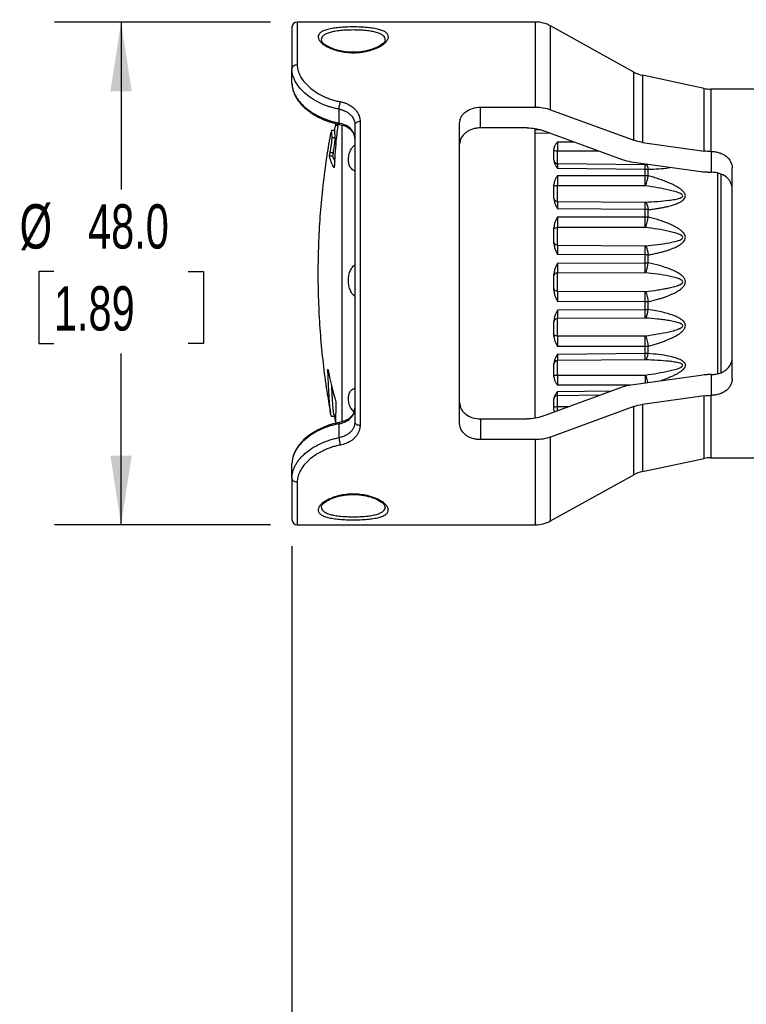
# Model space of a CAD drawing. Header units: millimetres. Extents: x 13 to 546, y 13 to 419.
# Tile 8 of 17: x 181 to 250, y 97 to 191. Entities that reach past the tile are written whole.
import ezdxf

# ---------------------------------------------------------------- set-up
doc = ezdxf.new("R2010")
doc.units = ezdxf.units.MM
doc.header["$LTSCALE"] = 2
doc.linetypes.add('SLD-Solid', pattern=[0])
doc.layers.add('DIMENSIONS', color=140, linetype='SLD-Solid', lineweight=25)
doc.styles.add('SLDTEXTSTYLE0', font='TXT', dxfattribs={"width": 0.7})
doc.dimstyles.new('SLDDIMSTYLE0', dxfattribs={"dimtxt": 4.316016, "dimasz": 6.604, "dimexe": 0, "dimexo": 0.0625, "dimgap": 1.079004, "dimtad": 0, "dimtih": 1, "dimtoh": 1, "dimrnd": 1e-09, "dimzin": 4, "dimdsep": 46, "dimtxsty": 'SLDTEXTSTYLE0', "dimsah": 1, "dimcen": 0.09, "dimadec": 0, "dimazin": 1, "dimtfac": 1, "dimtofl": 0, "dimtmove": 0, "dimatfit": 3, "dimfxl": 0, "dimfrac": 2, "dimtolj": 1, "dimtzin": 12, "dimarcsym": 0})
doc.dimstyles.new('SLDDIMSTYLE1', dxfattribs={"dimtxt": 4.316016, "dimasz": 6.604, "dimexe": 0, "dimexo": 0.0625, "dimgap": 1.079004, "dimtad": 0, "dimtih": 1, "dimtoh": 1, "dimrnd": 1e-09, "dimzin": 12, "dimdsep": 46, "dimtxsty": 'SLDTEXTSTYLE0', "dimsah": 1, "dimcen": 0.09, "dimadec": 0, "dimazin": 3, "dimtfac": 1, "dimtofl": 0, "dimtmove": 0, "dimatfit": 3, "dimfxl": 0, "dimfrac": 2, "dimtolj": 1, "dimtzin": 12, "dimarcsym": 0})
doc.dimstyles.new('SLDDIMSTYLE2', dxfattribs={"dimtxt": 4.316016, "dimasz": 6.604, "dimexe": 0, "dimexo": 0.0625, "dimgap": 1.079004, "dimtad": 0, "dimtih": 1, "dimtoh": 1, "dimrnd": 1e-09, "dimzin": 12, "dimdsep": 46, "dimtxsty": 'SLDTEXTSTYLE0', "dimsah": 1, "dimcen": 0, "dimadec": 0, "dimazin": 3, "dimtfac": 1, "dimtofl": 0, "dimtmove": 0, "dimatfit": 3, "dimfxl": 0, "dimfrac": 2, "dimtolj": 1, "dimtzin": 12, "dimarcsym": 0})

# ---------------------------------------------------------------- blocks, each defined once
blk = doc.blocks.new('_D_2')
at = {"layer": 'DIMENSIONS'}
for p, q in [((252.47, 235.214), (231.08, 235.214)), ((286.909, 175.564), (252.47, 235.214))]:
    blk.add_line(p, q, dxfattribs=at)
blk.add_solid([(286.909, 175.564), (284.487, 181.792), (282.727, 180.776)], dxfattribs=at)
at = {"layer": 'DIMENSIONS', "char_height": 4.2333, "attachment_point": 1, "style": 'SLDTEXTSTYLE0'}
for s, insert in [('M20', (215.966, 244.101)), ('M25', (215.966, 237.241)), ('KNOCKOUT', (205.688, 230.381))]:
    blk.add_mtext(s, dxfattribs=dict(at, insert=insert))
blk = doc.blocks.new('_D_5')
at = {"layer": 'DIMENSIONS'}
for p, q in [((206.859, 140.431), (206.859, 67.763)), ((312.159, 127.784), (312.159, 67.763)), ((206.859, 74.113), (242.479, 74.113)), ((248.327, 74.113), (246.878, 74.113)), ((246.878, 74.113), (246.878, 67.254)), ((261.153, 74.113), (262.602, 74.113)), ((262.602, 74.113), (262.602, 67.254)), ((312.159, 74.113), (267, 74.113)), ((246.878, 67.254), (248.327, 67.254)), ((262.602, 67.254), (261.153, 67.254))]:
    blk.add_line(p, q, dxfattribs=at)
for points in [[(206.859, 74.113), (213.463, 73.097), (213.463, 75.129)], [(312.159, 74.113), (305.555, 75.129), (305.555, 73.097)]]:
    blk.add_solid(points, dxfattribs=at)
at = {"layer": 'DIMENSIONS', "char_height": 4.2333, "attachment_point": 1, "style": 'SLDTEXTSTYLE0'}
for s, insert in [('105.3', (246.532, 80.537)), ('4.15', (248.327, 72.711))]:
    blk.add_mtext(s, dxfattribs=dict(at, insert=insert))
blk = doc.blocks.new('_D_6')
at = {"layer": 'DIMENSIONS'}
for p, q in [((204.819, 190.471), (184.208, 190.471)), ((190.558, 190.471), (190.558, 174.478)), ((184.145, 166.652), (182.696, 166.652)), ((182.696, 166.652), (182.696, 159.792)), ((196.971, 166.652), (198.42, 166.652)), ((198.42, 166.652), (198.42, 159.792)), ((182.696, 159.792), (184.145, 159.792)), ((198.42, 159.792), (196.971, 159.792)), ((190.558, 142.471), (190.558, 158.826)), ((204.819, 142.471), (184.208, 142.471))]:
    blk.add_line(p, q, dxfattribs=at)
for points in [[(190.558, 190.471), (189.542, 183.867), (191.574, 183.867)], [(190.558, 142.471), (191.574, 149.075), (189.542, 149.075)]]:
    blk.add_solid(points, dxfattribs=at)
at = {"layer": 'DIMENSIONS', "char_height": 4.2333, "attachment_point": 1, "style": 'SLDTEXTSTYLE0'}
for s, insert in [('%%c', (180.887, 173.075)), ('48.0', (187.403, 173.075)), ('1.89', (184.145, 165.249))]:
    blk.add_mtext(s, dxfattribs=dict(at, insert=insert))

msp = doc.modelspace()

# ---------------------------------------------------------------- linework, layer by layer
for p, q in [((230.083, 190.471), (207.359, 190.471)), ((207.359, 190.471), (207.359, 186.415)), ((230.083, 182.346), (230.083, 190.471)), ((239.467, 185.7), (231.537, 190.095)), ((231.537, 182.097), (231.537, 190.095)), ((206.859, 184.627), (206.859, 186)), ((239.467, 179.19), (239.467, 185.7)), ((246.19, 184.137), (240.297, 185.389)), ((240.297, 185.389), (240.297, 178.984)), ((246.19, 178.156), (246.19, 184.137)), ((258.859, 184.071), (246.813, 184.071)), ((246.813, 184.071), (246.813, 178.113)), ((211.359, 180.828), (211.359, 182.152)), ((224.859, 182.346), (230.083, 182.346)), ((224.859, 180.361), (224.859, 182.346)), ((231.537, 182.097), (239.467, 179.19)), ((211.006, 180.668), (210.902, 180.107)), ((211.031, 180.626), (211.235, 180.626)), ((211.628, 180.663), (211.628, 152.275)), ((213.359, 180.965), (213.359, 151.978)), ((222.859, 152.152), (222.859, 180.791)), ((210.912, 180.107), (210.61, 180.107)), ((229.307, 180.361), (224.859, 180.361)), ((230.039, 180.306), (230.039, 166.471)), ((230.58, 180.167), (230.039, 180.169)), ((231.525, 179.833), (230.039, 179.851)), ((238.404, 177.31), (230.761, 180.113)), ((210.689, 179.435), (210.991, 179.435)), ((232.206, 179.042), (233.7, 179.035)), ((240.297, 178.984), (246.19, 178.156)), ((210.732, 177.677), (210.43, 177.677)), ((210.498, 178.014), (210.799, 178.014)), ((210.732, 177.677), (210.937, 177.179)), ((231.859, 177.276), (231.859, 178.376)), ((232.206, 176.953), (232.206, 178.152)), ((236.141, 178.14), (232.206, 178.152)), ((246.813, 178.113), (246.859, 178.113)), ((246.859, 178.113), (246.859, 176.128)), ((232.206, 176.953), (240.561, 176.881)), ((245.874, 176.172), (239.235, 177.105)), ((240.561, 176.881), (240.6, 176.881)), ((240.805, 176.884), (240.6, 176.881)), ((240.561, 176.407), (232.206, 176.48)), ((232.206, 175.833), (240.561, 175.817)), ((240.561, 175.817), (240.561, 176.407)), ((240.853, 175.795), (240.853, 176.391)), ((246.498, 176.128), (246.859, 176.128)), ((247.499, 156.881), (247.499, 176.065)), ((247.791, 175.947), (247.791, 156.979)), ((248.859, 156.405), (248.859, 176.537)), ((231.859, 173.587), (231.859, 174.964)), ((232.206, 173.337), (232.206, 174.837)), ((240.561, 174.834), (232.206, 174.837)), ((240.6, 174.831), (240.561, 174.834)), ((232.206, 173.337), (240.561, 173.275)), ((240.561, 172.568), (232.206, 172.628)), ((240.561, 171.873), (240.561, 172.568)), ((240.853, 171.859), (240.853, 172.56)), ((232.206, 171.866), (240.561, 171.873)), ((231.859, 169.322), (231.859, 170.863)), ((240.561, 170.863), (232.206, 170.845)), ((232.206, 169.165), (232.206, 170.845)), ((240.6, 170.86), (240.561, 170.863)), ((232.206, 169.165), (240.561, 169.117)), ((240.561, 168.235), (232.206, 168.277)), ((232.206, 167.462), (240.561, 167.491)), ((240.561, 167.491), (240.561, 168.235)), ((240.853, 167.485), (240.853, 168.235)), ((230.039, 166.471), (230.039, 152.642)), ((231.859, 164.825), (231.859, 166.407)), ((240.561, 166.536), (232.206, 166.499)), ((232.206, 164.775), (232.206, 166.499)), ((240.6, 166.534), (240.561, 166.536)), ((232.206, 164.775), (240.561, 164.745)), ((240.561, 163.759), (232.206, 163.78)), ((240.561, 163.027), (240.561, 163.759)), ((240.853, 163.03), (240.853, 163.768)), ((232.206, 162.978), (240.561, 163.027)), ((231.859, 160.462), (231.859, 161.956)), ((240.561, 162.204), (232.206, 162.15)), ((232.206, 160.522), (232.206, 162.15)), ((240.6, 162.203), (240.561, 162.204)), ((232.206, 160.522), (240.561, 160.513)), ((240.561, 159.503), (232.206, 159.501)), ((240.561, 158.841), (240.561, 159.503)), ((240.853, 158.853), (240.853, 159.52)), ((232.206, 158.776), (240.561, 158.841)), ((240.561, 158.217), (232.206, 158.151)), ((232.206, 156.752), (232.206, 158.151)), ((240.6, 158.217), (240.561, 158.217)), ((231.859, 156.586), (231.859, 157.87)), ((232.206, 156.752), (240.561, 156.763)), ((239.235, 155.837), (245.874, 156.771)), ((246.859, 156.814), (246.498, 156.814)), ((246.859, 156.814), (246.859, 154.83)), ((230.761, 152.83), (238.404, 155.632)), ((239.112, 155.807), (232.206, 155.787)), ((232.206, 155.198), (237.349, 155.245)), ((231.859, 153.511), (231.859, 154.482)), ((232.204, 154.826), (236.304, 154.862)), ((232.206, 154.826), (232.206, 154.837)), ((232.206, 153.768), (232.206, 154.827)), ((246.19, 154.787), (240.297, 153.958)), ((246.19, 148.806), (246.19, 154.787)), ((246.859, 154.83), (246.813, 154.83)), ((246.813, 154.83), (246.813, 148.871)), ((239.467, 153.753), (231.537, 150.846)), ((232.206, 153.768), (233.333, 153.773)), ((239.467, 147.243), (239.467, 153.753)), ((240.297, 153.958), (240.297, 147.553)), ((210.61, 152.835), (210.912, 152.835)), ((224.859, 152.581), (229.307, 152.581)), ((224.859, 152.581), (224.859, 150.597)), ((211.359, 150.791), (211.359, 152.114)), ((230.083, 150.597), (224.859, 150.597)), ((230.083, 142.471), (230.083, 150.597)), ((231.537, 142.847), (231.537, 150.846)), ((240.297, 147.553), (246.19, 148.806)), ((246.813, 148.871), (258.859, 148.871)), ((206.859, 146.943), (206.859, 148.315)), ((231.537, 142.847), (239.467, 147.243)), ((207.359, 146.527), (207.359, 142.471)), ((207.359, 142.471), (230.083, 142.471))]:
    msp.add_line(p, q)
for centre, radius, start, end in [((207.359, 189.971), 0.5, 90, 180), ((230.083, 187.471), 3, 61, 90), ((240.921, 188.324), 3, 241, 258), ((246.813, 187.071), 3, 258, 270), ((246.813, 145.871), 3, 90, 102), ((240.921, 144.619), 3, 102, 119), ((207.359, 142.971), 0.5, 180, 270), ((230.083, 145.471), 3, 270, 299)]:
    msp.add_arc(centre, radius, start, end)
for points in [[(206.859, 189.971), (206.859, 189.968), (206.859, 188.585), (206.859, 186)], [(206.859, 186), (206.859, 186.229), (207.083, 186.415), (207.359, 186.415)], [(211.359, 182.152), (211.358, 182.24), (211.384, 182.497), (211.45, 182.762), (211.484, 182.856)], [(232.206, 179.042), (232.205, 178.829), (232.205, 178.5), (232.206, 178.152)], [(240.297, 178.984), (240.005, 179.025), (239.728, 179.094), (239.467, 179.19)], [(210.43, 177.677), (210.453, 177.789), (210.475, 177.902), (210.498, 178.014)], [(210.895, 176.544), (210.674, 176.92), (210.519, 177.298), (210.43, 177.677)], [(210.799, 178.014), (210.777, 177.902), (210.754, 177.789), (210.732, 177.677)], [(232.206, 178.152), (232.115, 178.152), (231.934, 178.16), (231.859, 178.181), (231.859, 178.191)], [(246.813, 178.113), (246.603, 178.113), (246.395, 178.127), (246.19, 178.156)], [(231.859, 177.302), (231.859, 177.211), (231.934, 177.03), (232.115, 176.953), (232.206, 176.953)], [(232.206, 176.953), (232.205, 176.926), (232.205, 176.751), (232.206, 176.48)], [(239.235, 177.105), (238.943, 177.146), (238.666, 177.215), (238.404, 177.31)], [(240.561, 176.407), (240.562, 176.676), (240.562, 176.851), (240.561, 176.881)], [(240.6, 176.881), (240.696, 176.85), (240.79, 176.668), (240.853, 176.391)], [(232.206, 175.833), (232.205, 175.551), (232.205, 175.182), (232.206, 174.837)], [(240.561, 174.834), (240.562, 175.176), (240.562, 175.539), (240.561, 175.817)], [(240.6, 174.831), (240.696, 175.167), (240.79, 175.524), (240.853, 175.795)], [(246.498, 176.128), (246.288, 176.128), (246.08, 176.143), (245.874, 176.172)], [(232.206, 174.837), (232.115, 174.837), (231.934, 174.824), (231.859, 174.792), (231.859, 174.777)], [(231.859, 173.664), (231.859, 173.579), (231.934, 173.409), (232.115, 173.338), (232.206, 173.337)], [(232.206, 173.337), (232.205, 173.213), (232.205, 172.95), (232.206, 172.628)], [(240.561, 172.568), (240.562, 172.887), (240.562, 173.148), (240.561, 173.275)], [(240.561, 173.275), (240.574, 173.275), (240.587, 173.275), (240.6, 173.275)], [(240.6, 173.275), (240.696, 173.15), (240.79, 172.885), (240.853, 172.56)], [(232.206, 171.866), (232.205, 171.537), (232.205, 171.159), (232.206, 170.845)], [(240.561, 170.863), (240.562, 171.175), (240.562, 171.548), (240.561, 171.873)], [(240.6, 170.86), (240.696, 171.167), (240.79, 171.537), (240.853, 171.859)], [(232.206, 170.845), (232.115, 170.845), (231.934, 170.811), (231.859, 170.73), (231.859, 170.69)], [(231.859, 169.444), (231.859, 169.372), (231.934, 169.227), (232.115, 169.166), (232.206, 169.165)], [(232.206, 169.165), (232.205, 168.954), (232.205, 168.625), (232.206, 168.277)], [(240.561, 169.117), (240.574, 169.117), (240.587, 169.117), (240.6, 169.118)], [(240.561, 168.235), (240.562, 168.579), (240.562, 168.905), (240.561, 169.117)], [(240.6, 169.118), (240.696, 168.909), (240.79, 168.582), (240.853, 168.235)], [(232.206, 167.462), (232.205, 167.113), (232.205, 166.756), (232.206, 166.499)], [(240.561, 166.536), (240.562, 166.793), (240.562, 167.146), (240.561, 167.491)], [(240.6, 166.534), (240.696, 166.787), (240.79, 167.14), (240.853, 167.485)], [(232.206, 166.499), (232.115, 166.498), (231.934, 166.446), (231.859, 166.323), (231.859, 166.261)], [(231.859, 164.983), (231.859, 164.929), (231.934, 164.821), (232.115, 164.775), (232.206, 164.775)], [(232.206, 164.775), (232.205, 164.493), (232.205, 164.125), (232.206, 163.78)], [(240.561, 164.745), (240.574, 164.745), (240.587, 164.746), (240.6, 164.747)], [(240.561, 163.759), (240.562, 164.1), (240.562, 164.464), (240.561, 164.745)], [(240.6, 164.747), (240.696, 164.471), (240.79, 164.108), (240.853, 163.768)], [(232.206, 162.978), (232.205, 162.636), (232.205, 162.33), (232.206, 162.15)], [(240.561, 162.204), (240.562, 162.385), (240.562, 162.689), (240.561, 163.027)], [(240.6, 162.203), (240.696, 162.382), (240.79, 162.688), (240.853, 163.03)], [(232.206, 162.15), (232.115, 162.149), (231.934, 162.083), (231.859, 161.928), (231.859, 161.849)], [(231.859, 160.643), (231.859, 160.612), (231.934, 160.549), (232.115, 160.523), (232.206, 160.522)], [(232.206, 160.522), (232.205, 160.193), (232.205, 159.815), (232.206, 159.501)], [(240.561, 160.513), (240.574, 160.513), (240.587, 160.514), (240.6, 160.515)], [(240.561, 159.503), (240.562, 159.813), (240.562, 160.186), (240.561, 160.513)], [(240.6, 160.515), (240.696, 160.194), (240.79, 159.826), (240.853, 159.52)], [(232.206, 158.151), (232.115, 158.15), (231.934, 158.076), (231.859, 157.9), (231.859, 157.812)], [(232.206, 158.776), (232.205, 158.47), (232.205, 158.239), (232.206, 158.151)], [(240.561, 158.217), (240.562, 158.308), (240.562, 158.539), (240.561, 158.841)], [(240.6, 158.217), (240.696, 158.307), (240.79, 158.543), (240.853, 158.853)], [(210.281, 157.328), (210.498, 156.281), (210.752, 155.239), (211.044, 154.203)], [(231.859, 156.775), (231.859, 156.769), (231.934, 156.757), (232.115, 156.752), (232.206, 156.752)], [(232.206, 156.752), (232.205, 156.402), (232.205, 156.045), (232.206, 155.787)], [(240.561, 156.763), (240.574, 156.763), (240.587, 156.764), (240.6, 156.766)], [(245.874, 156.771), (246.08, 156.8), (246.288, 156.814), (246.498, 156.814)], [(238.404, 155.632), (238.666, 155.728), (238.943, 155.796), (239.235, 155.837)], [(246.19, 154.787), (246.395, 154.815), (246.603, 154.83), (246.813, 154.83)], [(231.859, 153.692), (231.859, 153.712), (231.934, 153.751), (232.115, 153.768), (232.206, 153.768)], [(239.467, 153.753), (239.728, 153.849), (240.005, 153.917), (240.297, 153.958)], [(211.359, 150.791), (211.358, 150.703), (211.384, 150.445), (211.45, 150.181), (211.484, 150.087)], [(206.859, 146.943), (206.859, 144.357), (206.859, 142.975), (206.859, 142.971)]]:
    msp.add_open_spline(points, degree=3)
for points, knots in [([(212.709, 190.005), (212.935, 190.005), (213.388, 189.995), (214.04, 189.953), (214.634, 189.88), (215.147, 189.776), (215.559, 189.639), (215.851, 189.469), (216.027, 189.269), (216.079, 189.044), (216.012, 188.8), (215.821, 188.546), (215.52, 188.295), (215.111, 188.056), (214.613, 187.845), (214.03, 187.677), (213.39, 187.565), (212.709, 187.529), (212.031, 187.568), (211.384, 187.675), (210.804, 187.845), (210.307, 188.057), (209.902, 188.295), (209.602, 188.546), (209.411, 188.799), (209.344, 189.043), (209.393, 189.268), (209.566, 189.469), (209.856, 189.639), (210.269, 189.776), (210.782, 189.88), (211.377, 189.953), (212.029, 189.995), (212.482, 190.005), (212.709, 190.005)], [0, 0, 0, 0, 0.0310099, 0.0620492, 0.0932358, 0.1245405, 0.1554941, 0.1870013, 0.2182504, 0.2498541, 0.2813883, 0.3128505, 0.3443627, 0.3756268, 0.4071727, 0.4379033, 0.4692472, 0.4999949, 0.5310188, 0.562115, 0.5932635, 0.6244886, 0.6557001, 0.6871746, 0.7185932, 0.7501112, 0.7817358, 0.8129265, 0.8444119, 0.8753458, 0.9066821, 0.9379153, 0.9689832, 1, 1, 1, 1]), ([(212.709, 189.711), (212.502, 189.708), (212.089, 189.703), (211.492, 189.658), (210.951, 189.588), (210.488, 189.487), (210.116, 189.351), (209.878, 189.201), (209.741, 189.05), (209.668, 188.914), (209.663, 188.814), (209.66, 188.765)], [0, 0, 0, 0, 0.125311, 0.250279, 0.378278, 0.501439, 0.624374, 0.751746, 0.832469, 0.91727, 1, 1, 1, 1]), ([(215.756, 188.768), (215.749, 188.842), (215.734, 188.987), (215.568, 189.182), (215.302, 189.35), (214.928, 189.486), (214.465, 189.587), (213.924, 189.658), (213.328, 189.703), (212.916, 189.708), (212.709, 189.711)], [0, 0, 0, 0, 0.125608, 0.247594, 0.375828, 0.498523, 0.622249, 0.749882, 0.874493, 1, 1, 1, 1]), ([(215.759, 188.774), (215.752, 188.727), (215.737, 188.64), (215.601, 188.467), (215.363, 188.278), (215.029, 188.087), (214.684, 187.931), (214.304, 187.798), (213.847, 187.682), (213.345, 187.603), (212.694, 187.563), (212.056, 187.601), (211.474, 187.703), (211.027, 187.822), (210.569, 187.992), (210.125, 188.218), (209.745, 188.499), (209.692, 188.678), (209.663, 188.775)], [0, 0, 0, 0, 0.055812, 0.105821, 0.188166, 0.246367, 0.289555, 0.336692, 0.3883, 0.440672, 0.489101, 0.577347, 0.622719, 0.669772, 0.728142, 0.802995, 0.893802, 1, 1, 1, 1]), ([(207.359, 186.415), (207.36, 186.371), (207.361, 186.284), (207.375, 186.151), (207.398, 186.017), (207.429, 185.882), (207.47, 185.746), (207.519, 185.61), (207.577, 185.474), (207.712, 185.2), (207.98, 184.791), (208.473, 184.271), (209.086, 183.796), (209.689, 183.456), (210.212, 183.225), (210.622, 183.075), (211.045, 182.949), (211.337, 182.887), (211.484, 182.856)], [0, 0, 0, 0, 0.031894, 0.063582, 0.095112, 0.126532, 0.15789, 0.189235, 0.220616, 0.252083, 0.377742, 0.502957, 0.627378, 0.752099, 0.814771, 0.876682, 0.938276, 1, 1, 1, 1]), ([(211.359, 182.152), (211.283, 182.166), (211.134, 182.196), (210.918, 182.247), (210.712, 182.301), (210.516, 182.359), (210.331, 182.419), (210.155, 182.481), (209.988, 182.544), (209.832, 182.607), (209.685, 182.671), (209.3, 182.848), (208.734, 183.165), (208.062, 183.681), (207.533, 184.236), (207.21, 184.728), (207.03, 185.119), (206.932, 185.414), (206.87, 185.71), (206.863, 185.903), (206.859, 186)], [0, 0, 0, 0, 0.029511, 0.058031, 0.08556, 0.1121, 0.137649, 0.162208, 0.185777, 0.208356, 0.229945, 0.250545, 0.380995, 0.500641, 0.628517, 0.750533, 0.812087, 0.874166, 0.936796, 1, 1, 1, 1]), ([(206.859, 184.627), (206.86, 184.582), (206.861, 184.491), (206.876, 184.352), (206.899, 184.211), (206.933, 184.069), (206.976, 183.925), (207.028, 183.781), (207.091, 183.635), (207.163, 183.489), (207.245, 183.343), (207.337, 183.198), (207.439, 183.053), (207.55, 182.909), (207.671, 182.766), (207.802, 182.625), (207.942, 182.485), (208.228, 182.223), (208.73, 181.841), (209.34, 181.499), (209.834, 181.279), (210.157, 181.153), (210.52, 181.031), (210.923, 180.918), (211.21, 180.859), (211.359, 180.828)], [0, 0, 0, 0, 0.030643, 0.061345, 0.09211, 0.122941, 0.153843, 0.184819, 0.215871, 0.247005, 0.278223, 0.309529, 0.340926, 0.372418, 0.404008, 0.435699, 0.467495, 0.499399, 0.618583, 0.749351, 0.79152, 0.837668, 0.887797, 0.941908, 1, 1, 1, 1]), ([(206.869, 184.545), (206.882, 184.39), (206.906, 184.098), (207.048, 183.672), (207.232, 183.297), (207.487, 182.904), (207.788, 182.547), (208.072, 182.278), (208.256, 182.122), (208.413, 181.996), (208.645, 181.825), (208.968, 181.614), (209.394, 181.374), (209.938, 181.122), (210.609, 180.874), (211.12, 180.76), (211.391, 180.7)], [0, 0, 0, 0, 0.0995, 0.188386, 0.26656, 0.334034, 0.437134, 0.498372, 0.517259, 0.547085, 0.589957, 0.645889, 0.71489, 0.796938, 0.891979, 1, 1, 1, 1]), ([(211.484, 182.856), (211.528, 182.847), (211.616, 182.829), (211.746, 182.795), (211.872, 182.756), (211.996, 182.711), (212.117, 182.661), (212.313, 182.57), (212.567, 182.419), (212.844, 182.185), (213.068, 181.916), (213.215, 181.65), (213.302, 181.404), (213.35, 181.186), (213.356, 181.038), (213.359, 180.965)], [0, 0, 0, 0, 0.041273, 0.082409, 0.123536, 0.164785, 0.206285, 0.248162, 0.372917, 0.497239, 0.622048, 0.748029, 0.832811, 0.916471, 1, 1, 1, 1]), ([(211.359, 182.152), (211.401, 182.143), (211.486, 182.126), (211.61, 182.092), (211.73, 182.053), (211.847, 182.008), (212.015, 181.933), (212.224, 181.812), (212.436, 181.637), (212.601, 181.448), (212.72, 181.258), (212.801, 181.061), (212.85, 180.862), (212.856, 180.728), (212.859, 180.663)], [0, 0, 0, 0, 0.050041, 0.1000825, 0.1501246, 0.2001673, 0.2502108, 0.37409, 0.4998852, 0.6069847, 0.7105214, 0.8105184, 0.9070017, 1, 1, 1, 1]), ([(222.859, 180.791), (222.859, 180.897), (222.872, 181), (222.922, 181.203), (222.961, 181.303), (223.061, 181.493), (223.122, 181.582), (223.267, 181.751), (223.351, 181.83), (223.628, 182.042), (223.851, 182.155), (224.332, 182.306), (224.594, 182.346), (224.859, 182.346)], [0, 0, 0, 0, 0.125, 0.125, 0.25, 0.25, 0.375, 0.375, 0.5, 0.5, 0.75, 0.75, 1, 1, 1, 1]), ([(230.083, 182.346), (230.338, 182.346), (230.587, 182.325), (231.076, 182.241), (231.314, 182.179), (231.537, 182.097)], [0, 0, 0, 0, 0.5, 0.5, 1, 1, 1, 1]), ([(211.251, 180.761), (211.182, 180.206), (211.01, 178.804), (210.938, 177.395), (210.895, 176.544)], [0, 0, 0, 0, 0.396145, 1, 1, 1, 1]), ([(211.007, 180.712), (211.01, 180.678), (211.016, 180.608), (211.053, 180.632), (211.09, 180.726), (211.107, 180.77)], [0, 0, 0, 0, 0.344917, 0.689693, 1, 1, 1, 1]), ([(212.859, 179.336), (212.859, 179.745), (212.512, 180.423), (211.724, 180.76), (211.359, 180.828)], [0, 0, 0, 0, 0.188406, 0.3297104, 0.3297104, 0.3297104, 0.3297104]), ([(211.393, 180.704), (211.384, 180.708), (211.365, 180.718), (211.361, 180.79), (211.359, 180.828)], [0, 0, 0, 0, 0.466758, 1, 1, 1, 1]), ([(211.391, 180.7), (211.567, 180.656), (211.941, 180.563), (212.421, 180.272), (212.797, 179.838), (212.844, 179.47), (212.869, 179.277)], [0, 0, 0, 0, 0.2094823, 0.4463523, 0.7094663, 1, 1, 1, 1]), ([(213.359, 180.965), (213.226, 180.965), (213.099, 180.933), (212.911, 180.819), (212.859, 180.743), (212.859, 180.663)], [0, 0, 0, 0, 0.5, 0.5, 1, 1, 1, 1]), ([(212.859, 180.663), (212.859, 176.579), (212.859, 171.595), (212.859, 161.348), (212.859, 156.364), (212.859, 152.28)], [0, 0, 0, 0, 0.5, 0.5, 1, 1, 1, 1]), ([(210.573, 179.958), (210.5, 179.574), (210.263, 178.323), (209.958, 176.184), (209.657, 173.547), (209.454, 170.896), (209.344, 168.237), (209.328, 165.572), (209.408, 162.905), (209.582, 160.239), (209.854, 157.578), (210.169, 155.217), (210.434, 153.751), (210.54, 153.163)], [0, 0, 0, 0, 0.043469, 0.141863, 0.240382, 0.339026, 0.437793, 0.536685, 0.635702, 0.734845, 0.834114, 0.93351, 1, 1, 1, 1]), ([(210.689, 179.435), (210.678, 179.616), (210.656, 179.984), (210.628, 180.163), (210.61, 180.107), (210.61, 180.107)], [0, 0, 0, 0, 0.492274, 0.998829, 1, 1, 1, 1]), ([(210.991, 179.435), (210.98, 179.616), (210.958, 179.984), (210.93, 180.163), (210.912, 180.107), (210.912, 180.107)], [0, 0, 0, 0, 0.492274, 0.998829, 1, 1, 1, 1]), ([(224.859, 180.361), (224.727, 180.361), (224.597, 180.352), (224.341, 180.314), (224.214, 180.285), (223.972, 180.209), (223.857, 180.162), (223.639, 180.052), (223.536, 179.987), (223.26, 179.774), (223.111, 179.601), (222.911, 179.222), (222.859, 179.012), (222.859, 178.798)], [0, 0, 0, 0, 0.125, 0.125, 0.25, 0.25, 0.375, 0.375, 0.5, 0.5, 0.75, 0.75, 1, 1, 1, 1]), ([(229.307, 180.361), (229.562, 180.361), (229.811, 180.34), (230.3, 180.257), (230.539, 180.194), (230.761, 180.113)], [0, 0, 0, 0, 0.5, 0.5, 1, 1, 1, 1]), ([(210.498, 178.014), (210.523, 178.141), (210.549, 178.281), (210.597, 178.567), (210.619, 178.713), (210.656, 178.981), (210.67, 179.105), (210.688, 179.308), (210.691, 179.386), (210.689, 179.435)], [0, 0, 0, 0, 0.25, 0.25, 0.5, 0.5, 0.75, 0.75, 1, 1, 1, 1]), ([(210.799, 178.014), (210.825, 178.141), (210.851, 178.281), (210.899, 178.567), (210.921, 178.713), (210.957, 178.981), (210.972, 179.105), (210.99, 179.308), (210.993, 179.386), (210.991, 179.435)], [0, 0, 0, 0, 0.25, 0.25, 0.5, 0.5, 0.75, 0.75, 1, 1, 1, 1]), ([(212.859, 176.263), (212.845, 176.268), (212.661, 176.333), (212.451, 176.549), (212.278, 176.909), (212.229, 177.314), (212.276, 177.764), (212.452, 178.244), (212.661, 178.6), (212.845, 178.718), (212.859, 178.726)], [0, 0, 0, 0, 0.014593, 0.194339, 0.351257, 0.499972, 0.648608, 0.805838, 0.985326, 1, 1, 1, 1]), ([(232.206, 179.042), (232.172, 179.001), (232.117, 178.934), (232.038, 178.831), (231.975, 178.735), (231.922, 178.637), (231.886, 178.545), (231.863, 178.46), (231.86, 178.403), (231.859, 178.376)], [0, 0, 0, 0, 0.200272, 0.331878, 0.495613, 0.642231, 0.771135, 0.890043, 1, 1, 1, 1]), ([(246.859, 178.113), (246.991, 178.113), (247.121, 178.103), (247.377, 178.065), (247.504, 178.036), (247.746, 177.96), (247.861, 177.913), (248.079, 177.802), (248.182, 177.737), (248.458, 177.523), (248.607, 177.349), (248.806, 176.966), (248.859, 176.754), (248.859, 176.537)], [0, 0, 0, 0, 0.125, 0.125, 0.25, 0.25, 0.375, 0.375, 0.5, 0.5, 0.75, 0.75, 1, 1, 1, 1]), ([(231.859, 177.276), (231.86, 177.254), (231.861, 177.208), (231.874, 177.136), (231.894, 177.061), (231.925, 176.971), (231.975, 176.862), (232.038, 176.746), (232.117, 176.618), (232.172, 176.532), (232.206, 176.48)], [0, 0, 0, 0, 0.081692, 0.168249, 0.260153, 0.357807, 0.504424, 0.668142, 0.799745, 1, 1, 1, 1]), ([(232.206, 175.833), (232.172, 175.779), (232.117, 175.69), (232.038, 175.554), (231.975, 175.429), (231.922, 175.3), (231.886, 175.181), (231.863, 175.071), (231.86, 174.999), (231.859, 174.964)], [0, 0, 0, 0, 0.200272, 0.331878, 0.495614, 0.642231, 0.771136, 0.890043, 1, 1, 1, 1]), ([(240.853, 176.391), (240.805, 176.395), (240.708, 176.405), (240.61, 176.406), (240.561, 176.407)], [0, 0, 0, 0, 0.500298, 1, 1, 1, 1]), ([(240.561, 175.817), (240.61, 175.816), (240.708, 175.814), (240.805, 175.802), (240.853, 175.795)], [0, 0, 0, 0, 0.499702, 1, 1, 1, 1]), ([(242.991, 176.577), (242.935, 176.565), (242.264, 176.418), (241.528, 176.404), (240.853, 176.391)], [0, 0, 0, 0, 0.083482, 1, 1, 1, 1]), ([(240.853, 172.56), (241.004, 172.577), (241.296, 172.611), (241.718, 172.672), (242.112, 172.738), (242.478, 172.81), (242.888, 172.906), (243.317, 173.028), (243.712, 173.178), (243.968, 173.316), (244.12, 173.421), (244.243, 173.525), (244.352, 173.668), (244.403, 173.848), (244.372, 174.019), (244.292, 174.17), (244.16, 174.328), (243.979, 174.49), (243.766, 174.637), (243.537, 174.771), (243.227, 174.934), (242.838, 175.114), (242.349, 175.306), (241.86, 175.48), (241.353, 175.647), (241.02, 175.746), (240.853, 175.795)], [0, 0, 0, 0, 0.055715, 0.108217, 0.157539, 0.203725, 0.246826, 0.314824, 0.371542, 0.407619, 0.427294, 0.444434, 0.472042, 0.500253, 0.519426, 0.540667, 0.565357, 0.59543, 0.628886, 0.658171, 0.690312, 0.753765, 0.810399, 0.876663, 0.938269, 1, 1, 1, 1]), ([(248.859, 174.537), (248.859, 174.647), (248.846, 174.755), (248.796, 174.965), (248.758, 175.068), (248.658, 175.263), (248.597, 175.354), (248.452, 175.527), (248.368, 175.607), (248.091, 175.823), (247.868, 175.937), (247.386, 176.088), (247.123, 176.128), (246.859, 176.128)], [0, 0, 0, 0, 0.125, 0.125, 0.25, 0.25, 0.375, 0.375, 0.5, 0.5, 0.75, 0.75, 1, 1, 1, 1]), ([(240.6, 173.275), (240.981, 173.293), (241.738, 173.337), (242.665, 173.425), (243.382, 173.534), (243.797, 173.634), (244.069, 173.751), (244.204, 173.928), (243.874, 174.142), (243.381, 174.3), (242.658, 174.484), (241.739, 174.656), (240.981, 174.776), (240.6, 174.831)], [0, 0, 0, 0, 0.1186114, 0.2372228, 0.2965285, 0.3558342, 0.3854871, 0.4151399, 0.4744456, 0.5337513, 0.593057, 0.7116685, 0.8302799, 0.8302799, 0.8302799, 0.8302799]), ([(231.859, 173.587), (231.86, 173.56), (231.861, 173.504), (231.874, 173.417), (231.894, 173.325), (231.926, 173.216), (231.975, 173.084), (232.038, 172.945), (232.117, 172.792), (232.172, 172.689), (232.206, 172.628)], [0, 0, 0, 0, 0.081717, 0.168301, 0.260233, 0.357918, 0.504504, 0.66819, 0.799774, 1, 1, 1, 1]), ([(240.853, 172.56), (240.805, 172.562), (240.708, 172.567), (240.61, 172.568), (240.561, 172.568)], [0, 0, 0, 0, 0.500298, 1, 1, 1, 1]), ([(232.206, 171.866), (232.172, 171.803), (232.117, 171.699), (232.038, 171.541), (231.975, 171.396), (231.922, 171.248), (231.886, 171.111), (231.863, 170.985), (231.86, 170.903), (231.859, 170.863)], [0, 0, 0, 0, 0.200276, 0.331885, 0.495623, 0.642244, 0.771143, 0.890046, 1, 1, 1, 1]), ([(240.561, 171.873), (240.61, 171.872), (240.708, 171.871), (240.805, 171.863), (240.853, 171.859)], [0, 0, 0, 0, 0.499702, 1, 1, 1, 1]), ([(240.853, 168.235), (241.004, 168.264), (241.295, 168.319), (241.717, 168.412), (242.111, 168.508), (242.476, 168.61), (242.886, 168.74), (243.316, 168.901), (243.711, 169.092), (243.967, 169.26), (244.119, 169.386), (244.242, 169.509), (244.352, 169.676), (244.403, 169.879), (244.373, 170.069), (244.292, 170.235), (244.161, 170.404), (243.981, 170.576), (243.768, 170.728), (243.539, 170.865), (243.23, 171.03), (242.84, 171.21), (242.351, 171.398), (241.86, 171.564), (241.353, 171.721), (241.02, 171.813), (240.853, 171.859)], [0, 0, 0, 0, 0.055682, 0.108145, 0.157425, 0.203564, 0.246613, 0.31464, 0.371382, 0.407449, 0.427107, 0.444242, 0.471844, 0.500041, 0.519217, 0.540463, 0.565163, 0.595204, 0.628625, 0.657862, 0.689911, 0.753356, 0.810263, 0.876699, 0.938166, 1, 1, 1, 1]), ([(240.6, 169.118), (240.98, 169.15), (241.738, 169.224), (242.663, 169.351), (243.381, 169.496), (243.796, 169.621), (244.068, 169.761), (244.204, 169.962), (243.875, 170.193), (243.383, 170.354), (242.663, 170.536), (241.738, 170.701), (240.98, 170.811), (240.6, 170.86)], [0, 0, 0, 0, 0.1185851, 0.2371702, 0.2964627, 0.3557553, 0.3854015, 0.4150478, 0.4743404, 0.5336329, 0.5929255, 0.7115105, 0.8300956, 0.8300956, 0.8300956, 0.8300956]), ([(231.859, 169.322), (231.86, 169.292), (231.861, 169.23), (231.874, 169.134), (231.894, 169.034), (231.926, 168.914), (231.975, 168.771), (232.038, 168.62), (232.117, 168.454), (232.172, 168.344), (232.206, 168.277)], [0, 0, 0, 0, 0.08176, 0.168389, 0.260371, 0.358109, 0.504661, 0.668313, 0.799845, 1, 1, 1, 1]), ([(232.206, 167.462), (232.172, 167.395), (232.117, 167.284), (232.014, 167.068), (231.933, 166.858), (231.879, 166.636), (231.861, 166.503), (231.859, 166.428), (231.859, 166.407)], [0, 0, 0, 0, 0.200297, 0.33192, 0.642108, 0.799793, 0.942597, 1, 1, 1, 1]), ([(240.853, 168.235), (240.805, 168.235), (240.708, 168.235), (240.61, 168.235), (240.561, 168.235)], [0, 0, 0, 0, 0.500298, 1, 1, 1, 1]), ([(240.561, 167.491), (240.61, 167.491), (240.708, 167.491), (240.805, 167.487), (240.853, 167.485)], [0, 0, 0, 0, 0.499702, 1, 1, 1, 1]), ([(240.853, 163.768), (241.005, 163.806), (241.299, 163.878), (241.723, 163.995), (242.117, 164.114), (242.481, 164.236), (242.889, 164.388), (243.317, 164.574), (243.689, 164.777), (243.937, 164.95), (244.131, 165.112), (244.316, 165.333), (244.423, 165.643), (244.339, 165.933), (244.183, 166.154), (243.985, 166.327), (243.839, 166.431), (243.628, 166.564), (243.315, 166.729), (242.709, 166.98), (241.879, 167.245), (241.215, 167.401), (240.853, 167.485)], [0, 0, 0, 0, 0.056117, 0.108817, 0.158134, 0.204108, 0.246791, 0.314265, 0.371239, 0.398081, 0.422057, 0.461297, 0.500014, 0.532173, 0.564575, 0.596134, 0.626247, 0.629174, 0.685964, 0.753605, 0.865832, 1, 1, 1, 1]), ([(212.244, 165.796), (212.254, 165.964), (212.273, 166.311), (212.451, 166.814), (212.661, 167.153), (212.845, 167.262), (212.859, 167.27)], [0, 0, 0, 0, 0.297686, 0.611371, 0.97074, 1, 1, 1, 1]), ([(240.6, 164.747), (240.98, 164.791), (241.548, 164.862), (242.178, 164.962), (242.548, 165.029), (242.913, 165.101), (243.292, 165.19), (243.589, 165.282), (243.719, 165.33), (243.797, 165.362), (243.982, 165.442), (244.27, 165.66), (243.989, 165.87), (243.767, 165.966), (243.607, 166.026), (243.291, 166.119), (242.663, 166.261), (241.737, 166.407), (240.98, 166.494), (240.6, 166.534)], [0, 0, 0, 0, 0.1185494, 0.1778241, 0.2000521, 0.2370988, 0.2963735, 0.3260109, 0.3408296, 0.3445342, 0.3556482, 0.4149229, 0.4741976, 0.481607, 0.503835, 0.5334724, 0.5927471, 0.7112965, 0.8298459, 0.8298459, 0.8298459, 0.8298459]), ([(212.859, 164.3), (212.845, 164.308), (212.661, 164.42), (212.454, 164.77), (212.271, 165.279), (212.253, 165.627), (212.244, 165.796)], [0, 0, 0, 0, 0.029318, 0.388187, 0.702671, 1, 1, 1, 1]), ([(231.859, 164.825), (231.86, 164.795), (231.861, 164.732), (231.874, 164.636), (231.894, 164.536), (231.926, 164.415), (231.975, 164.272), (232.038, 164.121), (232.117, 163.956), (232.172, 163.846), (232.206, 163.78)], [0, 0, 0, 0, 0.0817167, 0.1682993, 0.2602301, 0.3579118, 0.504502, 0.6681905, 0.7997741, 1, 1, 1, 1]), ([(240.853, 163.768), (240.805, 163.766), (240.708, 163.76), (240.61, 163.76), (240.561, 163.759)], [0, 0, 0, 0, 0.5002984, 1, 1, 1, 1]), ([(232.206, 162.978), (232.172, 162.912), (232.117, 162.804), (232.038, 162.641), (231.975, 162.493), (231.922, 162.343), (231.886, 162.205), (231.863, 162.077), (231.86, 161.995), (231.859, 161.956)], [0, 0, 0, 0, 0.2001671, 0.3316998, 0.4953679, 0.6419171, 0.7709379, 0.8899493, 1, 1, 1, 1]), ([(240.561, 163.027), (240.61, 163.027), (240.708, 163.027), (240.805, 163.029), (240.853, 163.03)], [0, 0, 0, 0, 0.499702, 1, 1, 1, 1]), ([(240.853, 159.52), (241.005, 159.563), (241.298, 159.646), (241.721, 159.779), (242.115, 159.911), (242.48, 160.045), (242.888, 160.21), (243.316, 160.408), (243.721, 160.636), (244.019, 160.855), (244.196, 161.028), (244.295, 161.166), (244.365, 161.3), (244.404, 161.463), (244.373, 161.645), (244.293, 161.798), (244.163, 161.948), (243.981, 162.094), (243.705, 162.26), (243.315, 162.437), (242.807, 162.61), (242.221, 162.768), (241.564, 162.911), (241.098, 162.989), (240.853, 163.03)], [0, 0, 0, 0, 0.055982, 0.108606, 0.157905, 0.203921, 0.246706, 0.314266, 0.37121, 0.411295, 0.445361, 0.459165, 0.472287, 0.500254, 0.519688, 0.541016, 0.565638, 0.594543, 0.628908, 0.686003, 0.753663, 0.82721, 0.909259, 1, 1, 1, 1]), ([(240.6, 160.515), (240.98, 160.567), (241.738, 160.68), (242.573, 160.836), (243.114, 160.966), (243.377, 161.037), (243.588, 161.105), (243.728, 161.158), (243.806, 161.19), (243.917, 161.242), (244.071, 161.325), (244.204, 161.53), (243.94, 161.696), (243.63, 161.797), (243.375, 161.863), (243.112, 161.917), (242.841, 161.965), (242.567, 162.007), (242.291, 162.044), (242.013, 162.077), (241.455, 162.137), (240.98, 162.176), (240.6, 162.203)], [0, 0, 0, 0, 0.1185789, 0.2371579, 0.2668026, 0.2964474, 0.3260921, 0.3409145, 0.3483256, 0.3557368, 0.3853816, 0.4150263, 0.4743158, 0.5039605, 0.5336052, 0.56325, 0.5928947, 0.6225394, 0.6521842, 0.6818289, 0.7114737, 0.8300526, 0.8300526, 0.8300526, 0.8300526]), ([(231.859, 160.462), (231.86, 160.434), (231.861, 160.376), (231.874, 160.287), (231.894, 160.194), (231.925, 160.083), (231.975, 159.951), (232.038, 159.812), (232.117, 159.661), (232.172, 159.561), (232.206, 159.501)], [0, 0, 0, 0, 0.081693, 0.168251, 0.260155, 0.357809, 0.504428, 0.668146, 0.799747, 1, 1, 1, 1]), ([(240.853, 159.52), (240.805, 159.515), (240.708, 159.505), (240.61, 159.504), (240.561, 159.503)], [0, 0, 0, 0, 0.500298, 1, 1, 1, 1]), ([(232.206, 158.776), (232.172, 158.718), (232.117, 158.621), (232.038, 158.476), (231.975, 158.344), (231.922, 158.211), (231.886, 158.089), (231.863, 157.977), (231.86, 157.905), (231.859, 157.87)], [0, 0, 0, 0, 0.200231, 0.331809, 0.495511, 0.642095, 0.77105, 0.890003, 1, 1, 1, 1]), ([(240.561, 158.841), (240.61, 158.842), (240.708, 158.843), (240.805, 158.85), (240.853, 158.853)], [0, 0, 0, 0, 0.499702, 1, 1, 1, 1]), ([(240.6, 156.766), (241.361, 156.878), (242.493, 157.06), (243.657, 157.359), (244.07, 157.563), (244.202, 157.744), (243.872, 157.912), (243.379, 158.01), (242.656, 158.107), (241.739, 158.173), (240.981, 158.205), (240.6, 158.217)], [0, 0, 0, 0, 0.2372174, 0.3558261, 0.3854783, 0.4151305, 0.4744348, 0.5337392, 0.5930435, 0.7116522, 0.830261, 0.830261, 0.830261, 0.830261]), ([(240.853, 158.853), (241.185, 158.822), (241.847, 158.76), (242.667, 158.634), (243.299, 158.478), (243.69, 158.351), (243.977, 158.219), (244.146, 158.107), (244.262, 158.002), (244.335, 157.908), (244.379, 157.811), (244.395, 157.708), (244.378, 157.598), (244.318, 157.455), (244.182, 157.291), (243.982, 157.124), (243.755, 156.966), (243.491, 156.816), (243.178, 156.662), (242.741, 156.472), (242.386, 156.33), (242.151, 156.251), (242.13, 156.244)], [0, 0, 0, 0, 0.1463133, 0.2920094, 0.3673453, 0.4401875, 0.4799704, 0.5158372, 0.538394, 0.5584959, 0.5767329, 0.5938876, 0.6130771, 0.632538, 0.6693212, 0.7090128, 0.7471109, 0.7892416, 0.838592, 0.8954021, 0.9908945, 1, 1, 1, 1]), ([(246.859, 156.814), (246.991, 156.814), (247.121, 156.824), (247.377, 156.862), (247.504, 156.891), (247.747, 156.967), (247.862, 157.014), (248.079, 157.126), (248.182, 157.191), (248.459, 157.406), (248.608, 157.582), (248.806, 157.97), (248.859, 158.185), (248.859, 158.405)], [0, 0, 0, 0, 0.125, 0.125, 0.25, 0.25, 0.375, 0.375, 0.5, 0.5, 0.75, 0.75, 1, 1, 1, 1]), ([(210.61, 152.836), (210.594, 152.867), (210.56, 152.931), (210.501, 153.449), (210.437, 154.268), (210.378, 155.265), (210.326, 156.307), (210.296, 156.986), (210.281, 157.328)], [0, 0, 0, 0, 0.184444, 0.374686, 0.559645, 0.749963, 0.874192, 1, 1, 1, 1]), ([(231.859, 156.586), (231.86, 156.562), (231.861, 156.513), (231.874, 156.439), (231.894, 156.361), (231.925, 156.267), (231.975, 156.158), (232.038, 156.043), (232.117, 155.918), (232.172, 155.836), (232.206, 155.787)], [0, 0, 0, 0, 0.081692, 0.16825, 0.260154, 0.357808, 0.504425, 0.668142, 0.799745, 1, 1, 1, 1]), ([(240.561, 156.763), (240.561, 156.677), (240.562, 156.503), (240.562, 156.251), (240.562, 156.099), (240.562, 156.024)], [0, 0, 0, 0, 0.335736, 0.67161, 1, 1, 1, 1]), ([(240.6, 156.766), (240.655, 156.57), (240.728, 156.311), (240.782, 156.106), (240.795, 156.057)], [0, 0, 0, 0, 0.756957, 1, 1, 1, 1]), ([(248.859, 156.405), (248.859, 156.297), (248.846, 156.191), (248.796, 155.984), (248.757, 155.883), (248.657, 155.69), (248.596, 155.599), (248.451, 155.429), (248.367, 155.349), (248.091, 155.134), (247.867, 155.021), (247.386, 154.87), (247.123, 154.83), (246.859, 154.83)], [0, 0, 0, 0, 0.125, 0.125, 0.25, 0.25, 0.375, 0.375, 0.5, 0.5, 0.75, 0.75, 1, 1, 1, 1]), ([(210.866, 152.983), (210.864, 152.988), (210.845, 153.044), (210.802, 153.464), (210.739, 154.271), (210.688, 155.099), (210.66, 155.679), (210.654, 155.801)], [0, 0, 0, 0, 0.028032, 0.328082, 0.619801, 0.919973, 1, 1, 1, 1]), ([(212.772, 153.252), (212.658, 153.383), (212.429, 153.646), (212.279, 154.11), (212.228, 154.536), (212.278, 154.919), (212.45, 155.252), (212.661, 155.446), (212.845, 155.504), (212.859, 155.508)], [0, 0, 0, 0, 0.16265, 0.326047, 0.480547, 0.635107, 0.798085, 0.984797, 1, 1, 1, 1]), ([(232.206, 155.198), (232.172, 155.151), (232.117, 155.073), (232.038, 154.958), (231.975, 154.853), (231.922, 154.748), (231.886, 154.652), (231.863, 154.565), (231.86, 154.509), (231.859, 154.482)], [0, 0, 0, 0, 0.200272, 0.331877, 0.495612, 0.64223, 0.771135, 0.890043, 1, 1, 1, 1]), ([(232.206, 154.837), (232.206, 154.839), (232.205, 154.844), (232.205, 154.911), (232.205, 155.025), (232.206, 155.141), (232.206, 155.198)], [0, 0, 0, 0, 0.127946, 0.418676, 0.709405, 1, 1, 1, 1]), ([(211.044, 154.203), (211.04, 153.934), (211.033, 153.395), (211.024, 152.706), (211.019, 152.333), (211.016, 152.149)], [0, 0, 0, 0, 0.33721, 0.674419, 1, 1, 1, 1]), ([(231.859, 154.48), (231.864, 154.525), (231.875, 154.617), (231.954, 154.732), (232.069, 154.813), (232.16, 154.824), (232.206, 154.83)], [0, 0, 0, 0, 0.250191, 0.500026, 0.749852, 1, 1, 1, 1]), ([(211.359, 152.114), (211.845, 152.205), (212.605, 152.608), (212.859, 153.3), (212.859, 153.607)], [0, 0, 0, 0, 0.1884058, 0.3297101, 0.3297101, 0.3297101, 0.3297101]), ([(212.869, 153.665), (212.845, 153.472), (212.8, 153.103), (212.419, 152.672), (211.94, 152.381), (211.567, 152.287), (211.391, 152.243)], [0, 0, 0, 0, 0.290759, 0.553854, 0.790788, 1, 1, 1, 1]), ([(222.859, 154.144), (222.859, 154.037), (222.872, 153.933), (222.922, 153.728), (222.96, 153.628), (223.06, 153.437), (223.122, 153.347), (223.267, 153.178), (223.351, 153.098), (223.627, 152.885), (223.85, 152.772), (224.332, 152.621), (224.594, 152.581), (224.859, 152.581)], [0, 0, 0, 0, 0.125, 0.125, 0.25, 0.25, 0.375, 0.375, 0.5, 0.5, 0.75, 0.75, 1, 1, 1, 1]), ([(231.943, 153.263), (231.936, 153.272), (231.874, 153.345), (231.866, 153.433), (231.859, 153.511)], [0, 0, 0, 0, 0.118019, 1, 1, 1, 1]), ([(232.205, 153.359), (232.205, 153.412), (232.206, 153.538), (232.206, 153.683), (232.206, 153.768)], [0, 0, 0, 0, 0.414347, 1, 1, 1, 1]), ([(210.873, 152.984), (210.914, 152.727), (210.958, 152.449), (211.017, 152.173), (211.022, 152.151)], [0, 0, 0, 0, 0.920737, 1, 1, 1, 1]), ([(230.761, 152.83), (230.539, 152.748), (230.305, 152.687), (229.817, 152.603), (229.562, 152.581), (229.307, 152.581)], [0, 0, 0, 0, 0.5, 0.5, 1, 1, 1, 1]), ([(211.359, 152.114), (211.283, 152.099), (211.134, 152.07), (210.917, 152.019), (210.71, 151.964), (210.514, 151.907), (210.328, 151.847), (210.152, 151.785), (209.985, 151.722), (209.828, 151.659), (209.681, 151.595), (209.295, 151.418), (208.73, 151.102), (208.172, 150.676), (207.798, 150.32), (207.546, 150.035), (207.332, 149.746), (207.158, 149.454), (207.023, 149.162), (206.928, 148.873), (206.87, 148.59), (206.862, 148.407), (206.859, 148.315)], [0, 0, 0, 0, 0.02955, 0.058105, 0.085664, 0.112227, 0.137794, 0.162366, 0.185943, 0.208524, 0.230111, 0.250703, 0.381474, 0.500673, 0.564361, 0.627632, 0.690511, 0.753025, 0.815203, 0.877072, 0.938662, 1, 1, 1, 1]), ([(211.391, 152.243), (211.113, 152.18), (210.547, 152.054), (209.743, 151.744), (208.98, 151.351), (208.287, 150.871), (207.695, 150.316), (207.246, 149.701), (206.94, 149.047), (206.893, 148.616), (206.869, 148.398)], [0, 0, 0, 0, 0.110568, 0.225198, 0.343919, 0.466616, 0.593275, 0.724299, 0.859965, 1, 1, 1, 1]), ([(212.859, 152.28), (212.858, 152.244), (212.856, 152.17), (212.842, 152.06), (212.818, 151.95), (212.783, 151.84), (212.738, 151.731), (212.681, 151.624), (212.613, 151.518), (212.533, 151.416), (212.414, 151.289), (212.231, 151.136), (212.001, 151), (211.771, 150.902), (211.57, 150.835), (211.429, 150.806), (211.359, 150.791)], [0, 0, 0, 0, 0.051248, 0.103569, 0.156968, 0.211451, 0.267022, 0.323685, 0.381445, 0.440307, 0.500273, 0.614948, 0.749904, 0.833269, 0.916634, 1, 1, 1, 1]), ([(211.393, 152.239), (211.384, 152.234), (211.365, 152.225), (211.361, 152.153), (211.359, 152.114)], [0, 0, 0, 0, 0.4667512, 1, 1, 1, 1]), ([(213.359, 151.978), (213.358, 151.941), (213.357, 151.867), (213.345, 151.757), (213.326, 151.648), (213.299, 151.54), (213.265, 151.433), (213.196, 151.259), (213.068, 151.027), (212.844, 150.758), (212.567, 150.523), (212.276, 150.351), (211.998, 150.229), (211.747, 150.144), (211.572, 150.106), (211.484, 150.087)], [0, 0, 0, 0, 0.041823, 0.083555, 0.12532, 0.167244, 0.20945, 0.252059, 0.378023, 0.502843, 0.627153, 0.751926, 0.83527, 0.917617, 1, 1, 1, 1]), ([(212.859, 152.28), (212.859, 152.2), (212.911, 152.123), (213.099, 152.01), (213.226, 151.978), (213.359, 151.978)], [0, 0, 0, 0, 0.5, 0.5, 1, 1, 1, 1]), ([(224.859, 150.597), (224.727, 150.597), (224.597, 150.606), (224.341, 150.645), (224.214, 150.674), (223.972, 150.749), (223.857, 150.796), (223.639, 150.906), (223.537, 150.97), (223.26, 151.182), (223.111, 151.355), (222.912, 151.732), (222.859, 151.94), (222.859, 152.152)], [0, 0, 0, 0, 0.125, 0.125, 0.25, 0.25, 0.375, 0.375, 0.5, 0.5, 0.75, 0.75, 1, 1, 1, 1]), ([(206.859, 146.943), (206.86, 146.989), (206.861, 147.083), (206.876, 147.226), (206.9, 147.371), (206.933, 147.517), (206.976, 147.664), (207.029, 147.812), (207.092, 147.96), (207.165, 148.109), (207.247, 148.257), (207.339, 148.405), (207.441, 148.553), (207.553, 148.699), (207.674, 148.843), (207.805, 148.986), (207.946, 149.127), (208.232, 149.391), (208.734, 149.776), (209.343, 150.119), (209.837, 150.339), (210.159, 150.466), (210.521, 150.588), (210.924, 150.701), (211.21, 150.76), (211.359, 150.791)], [0, 0, 0, 0, 0.030637, 0.061338, 0.092106, 0.122943, 0.153854, 0.184841, 0.215906, 0.247053, 0.278285, 0.309605, 0.341015, 0.372518, 0.404117, 0.435816, 0.467616, 0.499521, 0.618704, 0.749441, 0.791589, 0.837719, 0.88783, 0.941923, 1, 1, 1, 1]), ([(231.537, 150.846), (231.314, 150.764), (231.081, 150.702), (230.593, 150.618), (230.338, 150.597), (230.083, 150.597)], [0, 0, 0, 0, 0.5, 0.5, 1, 1, 1, 1]), ([(211.484, 150.087), (211.411, 150.072), (211.265, 150.042), (211.049, 149.989), (210.837, 149.93), (210.628, 149.865), (210.422, 149.793), (210.219, 149.714), (210.019, 149.63), (209.631, 149.45), (209.089, 149.144), (208.475, 148.672), (207.98, 148.154), (207.684, 147.698), (207.516, 147.332), (207.425, 147.059), (207.369, 146.79), (207.362, 146.615), (207.359, 146.527)], [0, 0, 0, 0, 0.030747, 0.061451, 0.09217, 0.122961, 0.153881, 0.184986, 0.216332, 0.247973, 0.372745, 0.497033, 0.621357, 0.747579, 0.810816, 0.873706, 0.936638, 1, 1, 1, 1]), ([(207.359, 146.527), (207.226, 146.527), (207.099, 146.571), (206.911, 146.727), (206.859, 146.832), (206.859, 146.943)], [0, 0, 0, 0, 0.5, 0.5, 1, 1, 1, 1]), ([(212.709, 142.938), (212.482, 142.938), (212.029, 142.947), (211.378, 142.989), (210.783, 143.062), (210.271, 143.166), (209.858, 143.303), (209.566, 143.473), (209.391, 143.674), (209.339, 143.899), (209.405, 144.143), (209.596, 144.396), (209.898, 144.648), (210.307, 144.886), (210.804, 145.098), (211.387, 145.266), (212.028, 145.377), (212.709, 145.414), (213.387, 145.375), (214.034, 145.267), (214.614, 145.097), (215.11, 144.885), (215.516, 144.648), (215.816, 144.396), (216.006, 144.143), (216.074, 143.899), (216.024, 143.674), (215.851, 143.474), (215.561, 143.304), (215.149, 143.166), (214.636, 143.062), (214.04, 142.989), (213.389, 142.947), (212.935, 142.938), (212.709, 142.938)], [0, 0, 0, 0, 0.03101, 0.062049, 0.093236, 0.12454, 0.155494, 0.187001, 0.21825, 0.249854, 0.281388, 0.312851, 0.344363, 0.375627, 0.407173, 0.437903, 0.469247, 0.499995, 0.531019, 0.562115, 0.593263, 0.624489, 0.6557, 0.687175, 0.718593, 0.750111, 0.781736, 0.812927, 0.844412, 0.875346, 0.906682, 0.937915, 0.968983, 1, 1, 1, 1]), ([(209.659, 144.169), (209.666, 144.215), (209.68, 144.303), (209.816, 144.476), (210.054, 144.665), (210.388, 144.856), (210.733, 145.011), (211.113, 145.145), (211.571, 145.26), (212.073, 145.339), (212.723, 145.379), (213.361, 145.341), (213.944, 145.24), (214.391, 145.12), (214.848, 144.95), (215.293, 144.724), (215.672, 144.444), (215.726, 144.264), (215.755, 144.168)], [0, 0, 0, 0, 0.055812, 0.105821, 0.188166, 0.246367, 0.289555, 0.336692, 0.3883, 0.440673, 0.489102, 0.577347, 0.62272, 0.669772, 0.728143, 0.802995, 0.893802, 1, 1, 1, 1]), ([(209.661, 144.175), (209.669, 144.101), (209.684, 143.955), (209.85, 143.761), (210.116, 143.592), (210.489, 143.457), (210.953, 143.355), (211.494, 143.284), (212.09, 143.24), (212.502, 143.235), (212.709, 143.232)], [0, 0, 0, 0, 0.125357, 0.247957, 0.375644, 0.49852, 0.622247, 0.74988, 0.874492, 1, 1, 1, 1]), ([(212.709, 143.232), (212.915, 143.235), (213.328, 143.24), (213.925, 143.284), (214.467, 143.355), (214.93, 143.456), (215.303, 143.592), (215.567, 143.761), (215.732, 143.954), (215.747, 144.098), (215.754, 144.169)], [0, 0, 0, 0, 0.125972, 0.25146, 0.380348, 0.504319, 0.627315, 0.756241, 0.878255, 1, 1, 1, 1])]:
    msp.add_open_spline(points, degree=3, knots=knots)

# ---------------------------------------------------------------- dimensions: what is measured, and where the dimension line sits
at = {"layer": 'DIMENSIONS'}
dim = msp.add_diameter_dim_2p(p1=(297.409, 157.378), p2=(286.909, 175.564), text='M20\\PM25\\PKNOCKOUT', dimstyle='SLDDIMSTYLE2', override={"dimpost": '<>'}, dxfattribs=at)
dim.commit()
dim.dimension.update_dxf_attribs({"geometry": '_D_2', "text_midpoint": (221.935, 235.214), "dimtype": 163})
dim = msp.add_linear_dim(base=(190.558, 142.471), p1=(207.359, 190.471), p2=(207.359, 142.471), angle=90, text='%%c<>', dimstyle='SLDDIMSTYLE0', dxfattribs=at)
dim.commit()
dim.dimension.update_dxf_attribs({"geometry": '_D_6', "text_midpoint": (190.558, 166.652), "dimtype": 160})
dim = msp.add_linear_dim(base=(312.159, 74.113), p1=(206.859, 142.971), p2=(312.159, 130.324), angle=0, dimstyle='SLDDIMSTYLE1', dxfattribs=at)
dim.commit()
dim.dimension.update_dxf_attribs({"geometry": '_D_5', "text_midpoint": (254.74, 74.113), "dimtype": 160})

doc.saveas('drawing.dxf')
